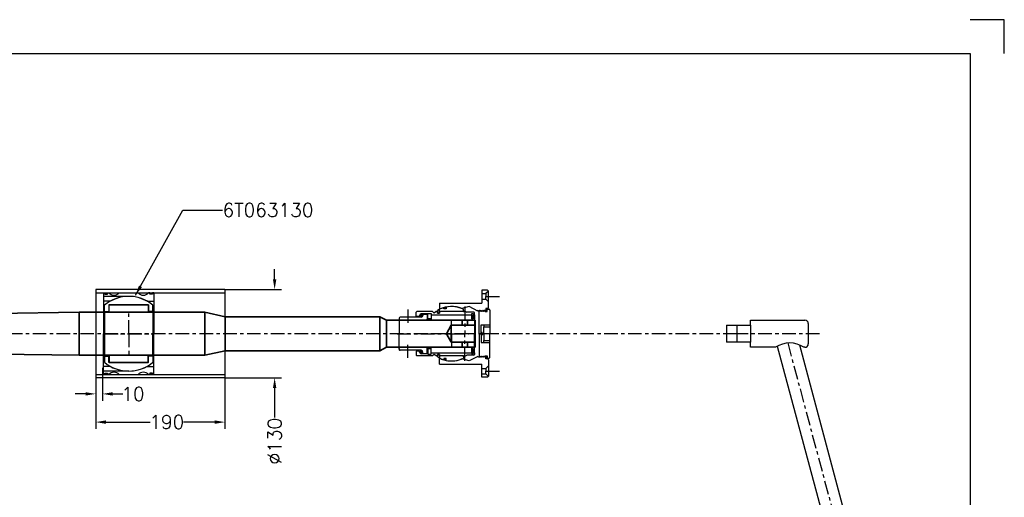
# Model space of a CAD drawing. Header units: millimetres. Extents: x -21605 to -18755, y -21786 to -19786.
# Tile 4 of 4: x -20202 to -18755, y -20489 to -19786. Entities that reach past the tile are written whole.
import ezdxf

# ---------------------------------------------------------------- set-up
doc = ezdxf.new("R2010")
doc.units = ezdxf.units.MM
doc.header["$LTSCALE"] = 5
doc.header["$PDMODE"] = 34
doc.header["$PDSIZE"] = 3
doc.linetypes.add('CENTER', pattern=[7, 4, -1, 1, -1])
doc.linetypes.add('HIDDEN', pattern=[9.525, 6.35, -3.175])
for name, color, linetype in [('Bearings', 1, 'Continuous'), ('center', 6, 'CENTER'), ('RAMME', 7, 'Continuous')]:
    doc.layers.add(name, color=color, linetype=linetype)
doc.layers.add('DIMS', color=7, linetype='Continuous', lineweight=15)
doc.layers.add('STOCK', color=5, linetype='Continuous', lineweight=35)
doc.styles.add('ROMANS', font='romans')
doc.dimstyles.new('Text 20', dxfattribs={"dimtxt": 20, "dimasz": 15, "dimexe": 10, "dimexo": 0, "dimgap": 0, "dimtad": 0, "dimdsep": 46, "dimtxsty": 'ROMANS', "dimcen": 10, "dimazin": 2, "dimtfac": 0.65, "dimtofl": 0, "dimtmove": 0, "dimatfit": 0, "dimfxl": 0, "dimtolj": 1, "dimarcsym": 0})

# ---------------------------------------------------------------- blocks, each defined once
blk = doc.blocks.new('*D22')
at = {"layer": 'DEFPOINTS', "color": 0}
for p in [(-20090.7, -20302.9), (-19900.7, -20302.9), (-19900.7, -20377.9)]:
    blk.add_point(p, dxfattribs=at)
at = {"layer": 'DIMS', "color": 0, "lineweight": -2}
for p, q in [((-20090.7, -20302.9), (-20090.7, -20387.9)), ((-19900.7, -20302.9), (-19900.7, -20387.9)), ((-20075.7, -20377.9), (-20010.5, -20377.9)), ((-19915.7, -20377.9), (-19961.9, -20377.9))]:
    blk.add_line(p, q, dxfattribs=at)
at = {"layer": 'DIMS', "color": 0}
for points in [[(-20075.7, -20375.4), (-20075.7, -20380.4), (-20090.7, -20377.9)], [(-19915.7, -20375.4), (-19915.7, -20380.4), (-19900.7, -20377.9)]]:
    blk.add_solid(points, dxfattribs=at)
at = {"layer": 'DIMS', "color": 0, "insert": (-19986.2, -20377.9), "char_height": 20, "attachment_point": 5, "style": 'ROMANS'}
blk.add_mtext('\\A1;190', dxfattribs=at)
blk = doc.blocks.new('*D23')
at = {"layer": 'DEFPOINTS', "color": 0}
for p in [(-20090.7, -20302.9), (-20080.7, -20297.9), (-20080.7, -20336.4)]:
    blk.add_point(p, dxfattribs=at)
at = {"layer": 'DIMS', "color": 0, "lineweight": -2}
for p, q in [((-20090.7, -20302.9), (-20090.7, -20346.4)), ((-20080.7, -20297.9), (-20080.7, -20346.4)), ((-20105.7, -20336.4), (-20120.7, -20336.4)), ((-20065.7, -20336.4), (-20050.7, -20336.4))]:
    blk.add_line(p, q, dxfattribs=at)
at = {"layer": 'DIMS', "color": 0}
for points in [[(-20105.7, -20333.9), (-20105.7, -20338.9), (-20090.7, -20336.4)], [(-20065.7, -20333.9), (-20065.7, -20338.9), (-20080.7, -20336.4)]]:
    blk.add_solid(points, dxfattribs=at)
at = {"layer": 'DIMS', "color": 0, "insert": (-20035.9, -20336.4), "char_height": 20, "attachment_point": 5, "style": 'ROMANS'}
blk.add_mtext('\\A1;10', dxfattribs=at)
blk = doc.blocks.new('EM42035Z-SV')
for p, q in [((16.4, 92), (495.7, 220.4)), ((499.4, 218.3), (506.2, 193.2)), ((18.5, 59.4), (504, 189.5)), ((-15, 105), (0, 105)), ((0, 105), (15, 105)), ((-20, 20), (-20, 100)), ((20, 100), (20, 98.4)), ((20, 57), (20, 20)), ((-12.5, 20), (-20, 20)), ((-12.5, 20), (12.5, 20)), ((-12.5, -15), (-12.5, 20)), ((12.5, 20), (12.5, -15)), ((20, 20), (12.5, 20)), ((-12.5, 0), (12.5, 0)), ((-12.5, -15), (12.5, -15))]:
    blk.add_line(p, q)
for centre, radius, start, end in [((496.5, 217.5), 3, 15, 105), ((503.3, 192.4), 3, 285, 15), ((-15, 100), 5, 90, 180), ((15, 100), 5, 0, 90), ((49.7, 77.7), 36.2, 145.1402, 214.8598)]:
    blk.add_arc(centre, radius, start, end)
at = {"layer": 'center'}
for p, q in [((13.6, 74.7), (502.8, 205.7)), ((0, 121.5), (0, 0))]:
    blk.add_line(p, q, dxfattribs=at)
blk = doc.blocks.new('4S040Z Outer house')
h = blk.add_hatch(color=256)
edge = h.paths.add_edge_path()
edge.add_ellipse((-34.2, 51.5), major_axis=(1.5, 0), ratio=0.647319, start_angle=-259.6975, end_angle=79.6975)
edge.add_line((-33.9, 52.5), (-34.4, 52.5))
h = blk.add_hatch(color=256)
edge = h.paths.add_edge_path()
edge.add_ellipse((34.2, 51.5), major_axis=(-1.5, 0), ratio=0.647319, start_angle=280.3025, end_angle=619.6975, ccw=False)
edge.add_line((33.9, 52.5), (34.4, 52.5))
for p, q in [((-62.6, 54.5), (-64, 53.1)), ((-64, 53.1), (-64, 44.5)), ((-64, 44.5), (-45, 44.5)), ((-62.8, 54.3), (-59, 50.5)), ((-38.5, 54.5), (-62.6, 54.5)), ((-59, 50.5), (-55, 50.5)), ((-59, 44.5), (-59, 50.5)), ((-51, 50.5), (-55, 50.5)), ((-47, 54.5), (-51, 50.5)), ((-51, 44.5), (-51, 50.5)), ((-45, -17.5), (-45, 44.5)), ((-37, 53), (-37, 50.5)), ((-37, 50.5), (-34, 50.5)), ((-36, 52.5), (-36, 55)), ((-32.5, 52.5), (-36, 52.5)), ((-34.5, 56.5), (0, 56.5)), ((-34.5, 46.1), (-33.4, 47.2)), ((-33.4, 45.1), (-34.5, 46.1)), ((-34.5, 44), (-33.4, 45.1)), ((-33.4, 43), (-34.5, 44)), ((-34, 49.6), (-34.4, 48.2)), ((-33.4, 47.2), (-34.4, 48.2)), ((-34, 50.5), (-34, 49.6)), ((-34, 46.1), (-32.9, 47.2)), ((-32.9, 45.1), (-34, 46.1)), ((-34, 44), (-32.9, 45.1)), ((-32.9, 43), (-34, 44)), ((-32.5, 49.6), (-33.9, 48.2)), ((-32.9, 47.2), (-33.9, 48.2)), ((-32.5, 49.6), (-32.5, 52.5)), ((-13, 47.5), (-13, 56.5)), ((-13, 47.5), (-10, 47.5)), ((-13, 43.5), (-13, 47.5)), ((0, 43.5), (-13, 43.5)), ((-10, 47.5), (-10, 56.5)), ((-5, 47.5), (-10, 47.5)), ((0, 47.5), (-5, 47.5)), ((34.5, 56.5), (0, 56.5)), ((0, 56.5), (0, 40.5)), ((0, 56.5), (0, 47.5)), ((0, 47.5), (5, 47.5)), ((0, 43.5), (13, 43.5)), ((5, 47.5), (10, 47.5)), ((10, 47.5), (10, 56.5)), ((13, 47.5), (10, 47.5)), ((13, 47.5), (13, 56.5)), ((13, 43.5), (13, 47.5)), ((32.5, 52.5), (36, 52.5)), ((32.5, 49.6), (32.5, 52.5)), ((32.5, 49.6), (33.9, 48.2)), ((32.9, 47.2), (33.9, 48.2)), ((34, 46.1), (32.9, 47.2)), ((32.9, 45.1), (34, 46.1)), ((34, 44), (32.9, 45.1)), ((32.9, 43), (34, 44)), ((33.4, 47.2), (34.4, 48.2)), ((34.5, 46.1), (33.4, 47.2)), ((33.4, 45.1), (34.5, 46.1)), ((34.5, 44), (33.4, 45.1)), ((33.4, 43), (34.5, 44)), ((37, 50.5), (34, 50.5)), ((34, 50.5), (34, 49.6)), ((34, 49.6), (34.4, 48.2)), ((36, 52.5), (36, 55)), ((37, 53), (37, 50.5)), ((38.5, 54.5), (62.6, 54.5)), ((45, -17.5), (45, 44.5)), ((64, 44.5), (45, 44.5)), ((47, 54.5), (51, 50.5)), ((51, 50.5), (55, 50.5)), ((51, 44.5), (51, 50.5)), ((59, 50.5), (55, 50.5)), ((62.8, 54.3), (59, 50.5)), ((59, 44.5), (59, 50.5)), ((62.6, 54.5), (64, 53.1)), ((64, 53.1), (64, 44.5)), ((-33.4, 38.7), (-40, 26)), ((-34.5, 41.9), (-33.4, 43)), ((-33.4, 40.8), (-34.5, 41.9)), ((-34.5, 39.8), (-33.4, 40.8)), ((-33.4, 38.7), (-34.5, 39.8)), ((-34, 41.9), (-32.9, 43)), ((-32.6, 40.5), (-34, 41.9)), ((0, 40.5), (-32.6, 40.5)), ((0, 40.5), (32.6, 40.5)), ((32.6, 40.5), (34, 41.9)), ((34, 41.9), (32.9, 43)), ((34.5, 41.9), (33.4, 43)), ((33.4, 40.8), (34.5, 41.9)), ((34.5, 39.8), (33.4, 40.8)), ((33.4, 38.7), (34.5, 39.8)), ((33.4, 38.7), (40, 26)), ((-40, 26), (-37, 15.2)), ((40, 26), (37, 15.2)), ((-45, -17.5), (-36, -17.5)), ((45, -17.5), (36, -17.5))]:
    blk.add_line(p, q)
for centre, radius, start, end in [((-38.5, 53), 1.5, 0, 90), ((-34.5, 55), 1.5, 90, 180), ((34.5, 55), 1.5, 0, 90), ((38.5, 53), 1.5, 90, 180), ((0, 0), 40, 157.6684, 205.9467), ((0, 0), 40, 334.0533, 22.3316)]:
    blk.add_arc(centre, radius, start, end)
at = {"extrusion": (0, 0, -1)}
blk.add_ellipse((-34.2, 51.5), major_axis=(1.5, 0), ratio=0.647319, dxfattribs=at)
blk.add_ellipse((34.2, 51.5), major_axis=(-1.5, 0), ratio=0.647319)
at = {"layer": 'center'}
for p, q in [((-55, 50.5), (-55, 70.5)), ((55, 50.5), (55, 70.5)), ((0, 25.4), (0, -39.1)), ((0, 0), (-21.1, 0)), ((0, 0), (21.1, 0))]:
    blk.add_line(p, q, dxfattribs=at)
blk = doc.blocks.new('4S040Z inner house')
for p, q in [((-31.5, 33), (-31.5, 22.5)), ((-28, 34), (-30.5, 34)), ((-30, 32), (-22, 32)), ((-30, 30), (-30, 32)), ((-30, 30), (-30, 32)), ((-30, 32), (-28, 32)), ((-22, 30), (-30, 30)), ((-28, 30), (-30, 30)), ((-28, 34), (0, 34)), ((-28, 32), (-28, 34)), ((-28, -30), (-28, 30)), ((-27.5, 30), (-20, 30)), ((-22, 32), (-22, 30)), ((-20, 30), (-20, -30)), ((28, 34), (0, 34)), ((20, 30), (20, -30)), ((27.5, 30), (20, 30)), ((30, 32), (22, 32)), ((22, 32), (22, 30)), ((22, 30), (30, 30)), ((28, 34), (30.5, 34)), ((28, 32), (28, 34)), ((30, 32), (28, 32)), ((28, -30), (28, 30)), ((28, 30), (30, 30)), ((30, 30), (30, 32)), ((30, 30), (30, 32)), ((31.5, 33), (31.5, 22.5)), ((-32.5, 17.5), (-36, 17.5)), ((-34, 17.5), (-32.5, 17.5)), ((-32.5, 20.5), (-31.5, 22.5)), ((-32.5, 17.5), (-32.5, 20.5)), ((-32.5, 17.5), (-32.5, -17.5)), ((-32.5, 17.5), (-32.5, 5.5)), ((32.5, 20.5), (31.5, 22.5)), ((32.5, 17.5), (32.5, 20.5)), ((32.5, 17.5), (36, 17.5)), ((32.5, 17.5), (32.5, 5.5)), ((32.5, 17.5), (32.5, -17.5)), ((34, 17.5), (32.5, 17.5)), ((-32.5, 2), (-32.5, -17.5)), ((32.5, 2), (32.5, -17.5)), ((-39.2, -8), (-36.4, -8)), ((-36.4, -11.5), (-38.3, -11.5)), ((-36.4, -8), (-36.4, -11.5)), ((36.4, -8), (36.4, -11.5)), ((39.2, -8), (36.4, -8)), ((36.4, -11.5), (38.3, -11.5)), ((-32.5, -17.5), (-36, -17.5)), ((-30.5, -17.5), (-35.5, -17.5)), ((-35.5, -17.5), (-35.5, -18)), ((-35.5, -18), (-34, -20.5)), ((-34, -20.5), (-30.5, -20.5)), ((-32.5, -17.5), (-30.5, -17.5)), ((-30.5, -20.5), (-32.5, -20.5)), ((-32.5, -20.5), (-32.5, -22.5)), ((-32.5, -22.5), (-30.3, -25.5)), ((-30.3, -25.5), (-32.5, -27.8)), ((-32.5, -27.8), (-32.5, -51)), ((-30.5, -17.5), (-30.5, -20.5)), ((-30.5, -20.5), (-30.5, -17.5)), ((32.5, -22.5), (30.3, -25.5)), ((30.3, -25.5), (32.5, -27.8)), ((32.5, -17.5), (30.5, -17.5)), ((30.5, -17.5), (35.5, -17.5)), ((30.5, -20.5), (30.5, -17.5)), ((30.5, -17.5), (30.5, -20.5)), ((30.5, -20.5), (32.5, -20.5)), ((34, -20.5), (30.5, -20.5)), ((32.5, -17.5), (36, -17.5)), ((32.5, -20.5), (32.5, -22.5)), ((32.5, -27.8), (32.5, -51)), ((35.5, -18), (34, -20.5)), ((35.5, -17.5), (35.5, -18)), ((-30, -30), (-22, -30)), ((-30, -35), (-30, -30)), ((-30, -35), (-30, -30)), ((-30, -30), (-28, -30)), ((-22, -35), (-30, -35)), ((-29.5, -35), (-30, -35)), ((-29.5, -35), (-29.5, -44.5)), ((-29, -42), (-29, -36)), ((-29, -36), (-21.5, -36)), ((-29, -42), (-26.9, -42)), ((-27.5, -30), (-20, -30)), ((-22, -30), (-22, -35)), ((-20, -37.5), (-20, -75.5)), ((27.5, -30), (20, -30)), ((20, -37.5), (20, -75.5)), ((29, -36), (21.5, -36)), ((30, -30), (22, -30)), ((22, -30), (22, -35)), ((22, -35), (30, -35)), ((29, -42), (26.9, -42)), ((30, -30), (28, -30)), ((29, -42), (29, -36)), ((29.5, -35), (29.5, -44.5)), ((29.5, -35), (30, -35)), ((30, -35), (30, -30)), ((30, -35), (30, -30)), ((-31.5, -52), (-32.5, -51)), ((-25.5, -52), (-31.5, -52)), ((-27, -47), (-25.5, -47)), ((-25.5, -47), (-25.5, -52)), ((-24.4, -44.5), (-24.4, -75.5)), ((24.4, -44.5), (24.4, -75.5)), ((25.5, -47), (25.5, -52)), ((27, -47), (25.5, -47)), ((25.5, -52), (31.5, -52)), ((31.5, -52), (32.5, -51)), ((-22.9, -77), (-21.5, -77)), ((-21.5, -77), (0, -77)), ((21.5, -77), (0, -77)), ((22.9, -77), (21.5, -77))]:
    blk.add_line(p, q)
for points, const_width in [([(-38.3, -9.7, 1.041296), (-37, -9.7, 1.041296)], 1.2), ([(38.3, -9.7, -1.041296), (37, -9.7, -1.041296)], 1.2), ([(-28.2, -44.5, 1), (-25.6, -44.5, 1)], 2.45), ([(28.2, -44.5, -1), (25.6, -44.5, -1)], 2.45)]:
    blk.add_lwpolyline(points, format="xyb", close=True, dxfattribs=dict(const_width=const_width))
for centre, radius, start, end in [((-30.5, 33), 1, 90, 180), ((30.5, 33), 1, 0, 90), ((0, 0), 40, 154.0555, 191.537), ((0, 0), 40, 348.463, 25.9445), ((0, 0), 40, 196.7083, 205.9445), ((0, 0), 40, 334.0555, 343.2917), ((-26.9, -44.5), 2.5, 0, 90), ((-21.5, -37.5), 1.5, 0, 90), ((21.5, -37.5), 1.5, 90, 180), ((26.9, -44.5), 2.5, 90, 180), ((-27, -44.5), 2.5, 180, 270), ((27, -44.5), 2.5, 270, 0), ((-22.9, -75.5), 1.5, 180, 270), ((-21.5, -75.5), 1.5, 270, 0), ((21.5, -75.5), 1.5, 180, 270), ((22.9, -75.5), 1.5, 270, 0)]:
    blk.add_arc(centre, radius, start, end)
at = {"layer": 'center'}
for p, q in [((0, 0), (0, 25.4)), ((0, 0), (-9.2, 0)), ((0, 0), (9.2, 0)), ((0, -80), (0, 0)), ((-35.5, -64), (-16.1, -64)), ((35.5, -64), (16.1, -64))]:
    blk.add_line(p, q, dxfattribs=at)
blk = doc.blocks.new('25mm emergency hole')
for p, q in [((-19, 20), (-19, 12.5)), ((-11, 20), (-11, 12.5)), ((-35, 12.5), (-42, 0)), ((-35, -12.5), (-42, 0)), ((0, 12.5), (-35, 12.5)), ((-35, 12.5), (-35, 0)), ((-35, -12.5), (-35, 0)), ((0, -12.5), (-35, -12.5)), ((-19, -20), (-19, -12.5)), ((-11, -20), (-11, -12.5))]:
    blk.add_line(p, q)
at = {"layer": 'center'}
for p in [(-15, 40), (-15, -40)]:
    blk.add_line(p, (-15, 0), dxfattribs=at)
blk = doc.blocks.new('Insert 120x110')
for p, q in [((-60, 37), (-60, 35)), ((-60, 37), (-48, 37)), ((-60, 35), (-58, 35)), ((-60, 31), (-60, 29)), ((-58, 31), (-60, 31)), ((-58, 35), (-58, 31)), ((-48, 26.9), (-48, 37)), ((-48, 37), (0, 37)), ((48, 37), (0, 37)), ((48, 26.9), (48, 37)), ((60, 37), (48, 37)), ((58, 35), (58, 31)), ((60, 35), (58, 35)), ((58, 31), (60, 31)), ((60, 37), (60, 35)), ((60, 31), (60, 29)), ((-60, -14), (-60, 14)), ((60, -14), (60, 14)), ((-48, -26.9), (-48, -37)), ((48, -26.9), (48, -37)), ((-60, -31), (-60, -29)), ((-58, -31), (-60, -31)), ((-60, -35), (-58, -35)), ((-60, -37), (-60, -35)), ((-60, -37), (-48, -37)), ((-58, -35), (-58, -31)), ((-48, -37), (0, -37)), ((48, -37), (0, -37)), ((60, -37), (48, -37)), ((58, -31), (60, -31)), ((58, -35), (58, -31)), ((60, -35), (58, -35)), ((60, -31), (60, -29)), ((60, -37), (60, -35))]:
    blk.add_line(p, q)
at = {"linetype": 'HIDDEN', "ltscale": 3}
for p, q in [((-55, 0), (-55, -37)), ((55, 0), (55, -37))]:
    blk.add_line(p, q, dxfattribs=at)
at = {"const_width": 0.95}
for points in [[(-59.6, 33, 1), (-58.6, 33, 1)], [(59.6, 33, -1), (58.6, 33, -1)], [(-59.6, -33.1, 1), (-58.5, -33.1, 1)], [(59.6, -33.1, -1), (58.5, -33.1, -1)]]:
    blk.add_lwpolyline(points, format="xyb", close=True, dxfattribs=at)
for centre, radius, start, end in [((-66.6, 21.5), 10, 311.4096, 48.5904), ((66.6, 21.5), 10, 131.4096, 228.5904), ((0, 0), 55, 150.7771, 209.2229), ((0, 0), 55, 330.7771, 29.2229), ((-66.6, -21.5), 10, 311.4096, 48.5904), ((66.6, -21.5), 10, 131.4096, 228.5904)]:
    blk.add_arc(centre, radius, start, end)
at = {"layer": 'center'}
for p, q in [((0, -37), (0, 37)), ((0, 0), (-32.9, 0)), ((0, 0), (32.9, 0))]:
    blk.add_line(p, q, dxfattribs=at)
blk = doc.blocks.new('Ball-110-063')
for p, q in [((-42.5, 29), (-32.8, 29)), ((-42.5, 29), (-42.5, -29)), ((-32.8, 35.5), (-42, 35.5)), ((-32.8, 35.5), (0, 35.5)), ((-32.8, 35.5), (-32.8, 29)), ((32.8, 35.5), (0, 35.5)), ((32.8, 35.5), (42, 35.5)), ((32.8, 35.5), (32.8, 29)), ((42.5, 29), (32.8, 29)), ((42.5, 29), (42.5, -29)), ((-42.5, -28.5), (-42.5, 28.5)), ((-42.5, 28.5), (-31.5, 28.5)), ((-31.5, 28.5), (-31.5, -28.5)), ((31.5, 28.5), (31.5, -28.5)), ((42.5, 28.5), (31.5, 28.5)), ((42.5, -28.5), (42.5, 28.5)), ((-31.5, -28.5), (-42.5, -28.5)), ((31.5, -28.5), (42.5, -28.5)), ((-42.5, -29), (-32.8, -29)), ((-32.8, -35.5), (-42, -35.5)), ((-32.8, -35.5), (-32.8, -29)), ((-32.8, -35.5), (0, -35.5)), ((0, -35.5), (-32.8, -35.5)), ((32.8, -35.5), (0, -35.5)), ((0, -35.5), (32.8, -35.5)), ((42.5, -29), (32.8, -29)), ((32.8, -35.5), (32.8, -29)), ((32.8, -35.5), (42, -35.5))]:
    blk.add_line(p, q)
for start, end in [(139.8002, 220.1998), (319.8002, 40.1998)]:
    blk.add_arc((0, 0), 55, start, end)
at = {"layer": 'center'}
for p, q in [((0, -35.5), (0, 35.5)), ((0, 0), (-15.3, 0)), ((0, 0), (15.3, 0))]:
    blk.add_line(p, q, dxfattribs=at)
blk = doc.blocks.new('*D34')
at = {"layer": 'DEFPOINTS', "color": 0}
for p in [(-19900.7, -20182.9), (-19900.7, -20312.9), (-19827.7, -20312.9)]:
    blk.add_point(p, dxfattribs=at)
at = {"layer": 'DIMS', "color": 0, "lineweight": -2}
for p, q in [((-19827.7, -20167.9), (-19827.7, -20152.9)), ((-19900.7, -20182.9), (-19817.7, -20182.9)), ((-19900.7, -20312.9), (-19817.7, -20312.9)), ((-19827.7, -20327.9), (-19827.7, -20371.1))]:
    blk.add_line(p, q, dxfattribs=at)
at = {"layer": 'DIMS', "color": 0}
for points in [[(-19830.2, -20167.9), (-19825.2, -20167.9), (-19827.7, -20182.9)], [(-19830.2, -20327.9), (-19825.2, -20327.9), (-19827.7, -20312.9)]]:
    blk.add_solid(points, dxfattribs=at)
at = {"layer": 'DIMS', "color": 0, "insert": (-19827.7, -20405.9), "char_height": 20, "attachment_point": 5, "rotation": 90, "style": 'ROMANS'}
blk.add_mtext('\\A1;%%C130', dxfattribs=at)

msp = doc.modelspace()

# ---------------------------------------------------------------- linework, layer by layer
for p, q in [((-19552.194, -20227.899), (-19552.194, -20235.399)), ((-19544.194, -20227.899), (-19544.194, -20235.399)), ((-19568.194, -20235.399), (-19575.194, -20247.899)), ((-19533.194, -20235.399), (-19568.194, -20235.399)), ((-19568.194, -20235.399), (-19568.194, -20247.899)), ((-19568.194, -20260.399), (-19575.194, -20247.899)), ((-19568.194, -20260.399), (-19568.194, -20247.899)), ((-19533.194, -20260.399), (-19568.194, -20260.399)), ((-19552.194, -20267.899), (-19552.194, -20260.399)), ((-19544.194, -20267.899), (-19544.194, -20260.399))]:
    msp.add_line(p, q)
at = {"layer": 'Bearings'}
for p, q in [((-19900.694, -20182.899), (-20090.694, -20182.899)), ((-20090.694, -20182.899), (-20090.694, -20312.899)), ((-20090.694, -20187.899), (-19900.694, -20187.899)), ((-19900.694, -20182.899), (-19900.694, -20312.899)), ((-20090.694, -20307.899), (-19900.694, -20307.899)), ((-19900.694, -20312.899), (-20090.694, -20312.899))]:
    msp.add_line(p, q, dxfattribs=at)
at = {"layer": 'center'}
for p, q in [((-19548.194, -20207.899), (-19548.194, -20247.899)), ((-19148.294, -20247.899), (-21067.494, -20247.899)), ((-19548.194, -20287.899), (-19548.194, -20247.899))]:
    msp.add_line(p, q, dxfattribs=at)
msp.add_point((-19523.194, -20247.899), dxfattribs=at)
at = {"layer": 'RAMME'}
for p, q in [((-18755.194, -19785.899), (-18805.194, -19785.899)), ((-18755.194, -19835.899), (-18755.194, -19785.899)), ((-21555.194, -19835.899), (-18805.194, -19835.899)), ((-18805.194, -19835.899), (-18805.194, -21735.899)), ((-18805.194, -19835.899), (-18805.194, -19835.899))]:
    msp.add_line(p, q, dxfattribs=at)
at = {"layer": 'STOCK'}
for p, q in [((-20945.194, -20227.899), (-20115.194, -20216.399)), ((-20115.194, -20247.899), (-20115.194, -20216.399)), ((-20115.194, -20216.399), (-19930.194, -20216.399)), ((-19930.194, -20216.399), (-19930.194, -20247.899)), ((-19900.194, -20222.899), (-19930.194, -20216.399)), ((-19900.194, -20222.899), (-19900.194, -20247.899)), ((-19900.194, -20222.899), (-19673.194, -20222.899)), ((-19673.194, -20222.899), (-19663.194, -20227.899)), ((-19673.194, -20222.899), (-19673.194, -20272.899)), ((-19533.194, -20227.899), (-19663.194, -20227.899)), ((-19663.194, -20227.899), (-19663.194, -20247.899)), ((-19533.194, -20247.899), (-19533.194, -20227.899)), ((-20115.194, -20247.899), (-20115.194, -20279.399)), ((-19930.194, -20279.399), (-19930.194, -20247.899)), ((-19900.194, -20272.899), (-19900.194, -20247.899)), ((-19663.194, -20267.899), (-19663.194, -20247.899)), ((-19533.194, -20247.899), (-19533.194, -20267.899)), ((-20945.194, -20267.899), (-20115.194, -20279.399)), ((-19900.194, -20272.899), (-19930.194, -20279.399)), ((-19900.194, -20272.899), (-19673.194, -20272.899)), ((-19673.194, -20272.899), (-19663.194, -20267.899)), ((-19533.194, -20267.899), (-19663.194, -20267.899)), ((-20115.194, -20279.399), (-19930.194, -20279.399))]:
    msp.add_line(p, q, dxfattribs=at)

# ---------------------------------------------------------------- block references
at = {"layer": 'Bearings', "rotation": 270}
for name, p in [('Insert 120x110', (-20042.194, -20247.899)), ('Ball-110-063', (-20042.194, -20247.899)), ('4S040Z Outer house', (-19567.694, -20247.899)), ('4S040Z inner house', (-19567.694, -20247.899)), ('EM42035Z-SV', (-19148.294, -20247.899))]:
    msp.add_blockref(name, p, dxfattribs=at)
at = {"layer": 'STOCK'}
msp.add_blockref('25mm emergency hole', (-19533.194, -20247.899), dxfattribs=at)

# ---------------------------------------------------------------- texts
at = {"layer": 'DIMS', "insert": (-19904.194, -20055.899), "char_height": 20, "attachment_point": 1, "style": 'ROMANS'}
msp.add_mtext('6T063130', dxfattribs=at)

# ---------------------------------------------------------------- dimensions: what is measured, and where the dimension line sits
at = {"layer": 'DIMS'}
dim = msp.add_linear_dim(base=(-19827.723, -20312.899), p1=(-19900.694, -20182.899), p2=(-19900.694, -20312.899), angle=90, text='%%C<>', dimstyle='Text 20', dxfattribs=at)
dim.commit()
dim.dimension.update_dxf_attribs({"geometry": '*D34', "text_midpoint": (-19827.723, -20405.866), "dimtype": 160})
for base, p2, picture, middle in [((-20080.694, -20336.399), (-20080.694, -20297.899), '*D23', (-20035.932, -20336.399)), ((-19900.694, -20377.899), (-19900.694, -20302.899), '*D22', (-19986.194, -20377.899))]:
    dim = msp.add_linear_dim(base=base, p1=(-20090.694, -20302.899), p2=p2, dimstyle='Text 20', dxfattribs=at)
    dim.commit()
    dim.dimension.update_dxf_attribs({"geometry": picture, "text_midpoint": middle, "dimtype": 160})

# ---------------------------------------------------------------- leaders
at = {"layer": 'DIMS', "annotation_type": 0, "has_hookline": 1, "hookline_direction": 0, "text_width": 141.905}
msp.add_leader([(-20032.194, -20191.285), (-19962.694, -20065.899), (-19904.194, -20065.899)], dimstyle='Text 20', override={"dimgap": 0, "dimtad": 0}, dxfattribs=at)

doc.saveas('drawing.dxf')
